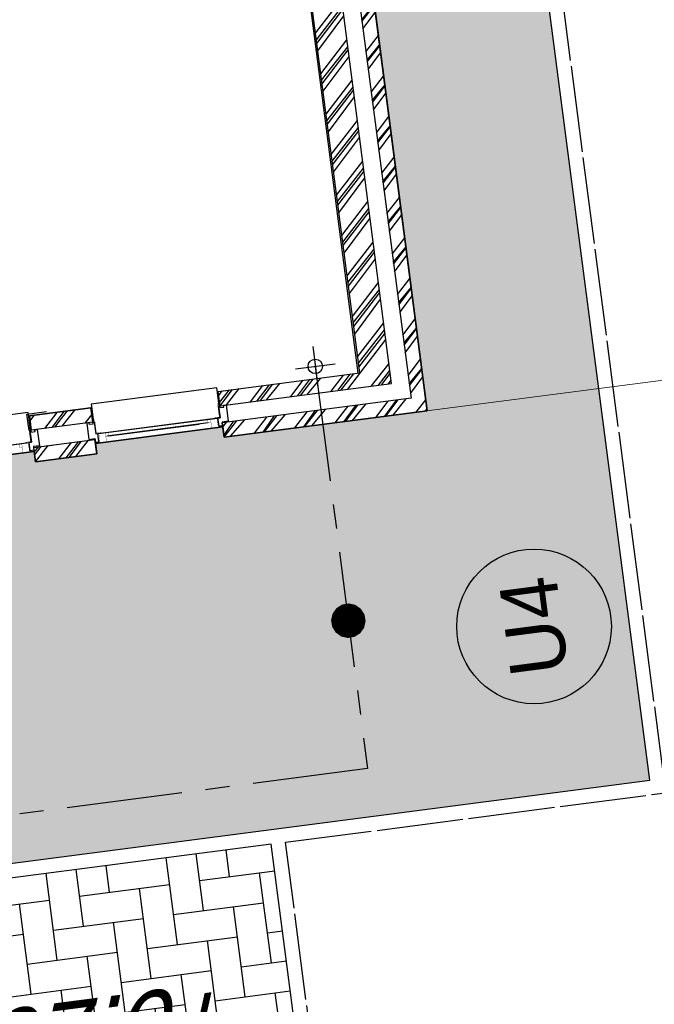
# Model space of a CAD drawing. Extents: x 117893332 to 118394757, y 454959407 to 455669244.
# Tile 61 of 256: x 118283228 to 118287629, y 455174285 to 455181111. Entities that reach past the tile are written whole.
import ezdxf
from ezdxf.enums import TextEntityAlignment as Align

# ---------------------------------------------------------------- set-up
doc = ezdxf.new("R2010")
doc.units = 0
doc.header["$LTSCALE"] = 200
doc.linetypes.add('Tauw_L_Center2', pattern=[6.4990000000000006, 4, -0.833, 0.833, -0.833])
doc.linetypes.add('TAUW_OPSLUITBAND_mm', pattern=[3.2, 3, -0.2])
doc.layers.get('0').update_dxf_attribs({"linetype": 'CONTINUOUS'})
for name, color, linetype in [('ZU_N_-_AL999---LU_pvc110_sdr34__20_^200~M_-----', 7, 'CONTINUOUS'), ('ZU_N_-_EL999---LU_pvc110_sdr34~H_-----', 2, 'Tauw_L_Center2'), ('ZU_N_-_EL999---LU_pvc125_sdr34~H_-----', 2, 'Tauw_L_Center2'), ('ZU_N_-_MB00----SYM_SONDERING~-_001--', 1, 'CONTINUOUS'), ('ZU_N_-_ML999---LU_pvc110_sdr34__20_^200~M_-----', 7, 'CONTINUOUS'), ('ZU_N_-_TVRH----tekst__25_^200~-_-----', 253, 'CONTINUOUS'), ('ZU_N_A_EV00----_Opsluitband_100x200~Z_-----', 253, 'TAUW_OPSLUITBAND_mm'), ('ZU_N_A_EV02----_kant verharding ov betonstraatsteen-elleboogverband~k_-----', 253, 'CONTINUOUS'), ('ZU_N_A_EV02----_kant verharding ov betontegels-halfsteensverband~k_-----', 253, 'CONTINUOUS'), ('ZU_N_A_HV01----_arcering verharding gv asfalt~v_-----', 253, 'CONTINUOUS'), ('ZU_N_A_HV02----_arcering verharding ov betonstraatsteen-elleboogverband~v_-----', 253, 'CONTINUOUS'), ('ZU_N_A_HV02----_arcering verharding ov betontegels-halfsteensverband~v_-----', 253, 'CONTINUOUS'), ('ZU_N_A_HV02----molgoot ov betonstraatsteen~v_-----', 253, 'CONTINUOUS'), ('ZU_N_D_EB00----ONDERDEEL~-_-----', 2, 'CONTINUOUS'), ('ZU_N_D_EB00--F-METSELWERK~-_-----', 7, 'CONTINUOUS')]:
    doc.layers.add(name, color=color, linetype=linetype)
doc.layers.add('ZU_N_-_DX1AMA--_maatvoering_LIN__18_^200', color=7, linetype='CONTINUOUS', lineweight=18)
doc.styles.add('TAUW-ISOCP', font='tcb_isocp.shx')
doc.styles.add('tcb_isocp', font='tcb_isocp.shx')
doc.dimstyles.new('tzu18-dot_^200', dxfattribs={"dimscale": 200, "dimtxt": 1.8, "dimasz": 3, "dimexe": 2, "dimexo": 0, "dimgap": 0.5, "dimtad": 1, "dimdec": 0, "dimzin": 0, "dimdsep": 46, "dimtxsty": 'TAUW-ISOCP', "dimblk": 'DOTSMALL', "dimcen": 2, "dimdle": 1.5, "dimclre": 8, "dimadec": 0, "dimazin": 0, "dimtp": 1, "dimtm": 1, "dimtfac": 1, "dimtix": 1, "dimtmove": 1, "dimatfit": 3, "dimldrblk": 'DOTSMALL', "dimfxl": 1, "dimtvp": 0.5, "dimtolj": 1, "dimtzin": 0, "dimlwd": -1, "dimlwe": 5, "dimarcsym": 0})

# ---------------------------------------------------------------- blocks, each defined once
blk = doc.blocks.new('zusondg1')
for p, q in [((0, -1.056103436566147), (0, 0.819315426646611)), ((-0.5, 0.314618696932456), (0, -0.5514067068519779)), ((-0.5, 0.314618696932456), (0.5, 0.314618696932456)), ((0, -0.5514067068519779), (0.5, 0.314618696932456)), ((-0.9336846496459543, 0), (0.933684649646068, 0))]:
    blk.add_line(p, q)
for points in [[(0, -0.5514067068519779), (0, 0.314618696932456), (0.5, 0.314618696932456)], [(0, -0.5514067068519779), (0, 0.314618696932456), (0.5, 0.314618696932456), (0, -0.5514067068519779)]]:
    blk.add_solid(points)
blk = doc.blocks.new('A$C06DD79C7')
at = {"layer": 'ZU_N_D_EB00--F-METSELWERK~-_-----'}
h = blk.add_hatch(dxfattribs=at)
h.set_pattern_fill('10300013,O', color=256, scale=100000, angle=360)
h.set_pattern_definition([(135.0000000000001, (1479.999999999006, -24344.99999999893), (-141.4213562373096, -141.4213562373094), []), (135.0000000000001, (1409.289999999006, -24344.99999999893), (-141.4213562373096, -141.4213562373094), [])])
h.paths.add_polyline_path([(1429.999999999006, -24559.99999999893), (1529.999999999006, -24559.99999999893), (1529.999999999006, -24129.99999999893), (1429.999999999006, -24129.99999999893)])
h = blk.add_hatch(dxfattribs=at)
h.set_pattern_fill('10300013,O', color=256, scale=100000, angle=180)
h.set_pattern_definition([(315, (1699.999999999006, -24344.99999999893), (141.4213562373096, 141.4213562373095), []), (315, (1770.709999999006, -24344.99999999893), (141.4213562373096, 141.4213562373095), [])])
h.paths.add_polyline_path([(1649.999999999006, -24559.99999999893), (1749.999999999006, -24559.99999999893), (1749.999999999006, -24129.99999999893), (1649.999999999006, -24129.99999999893)])
h = blk.add_hatch(dxfattribs=at)
h.set_pattern_fill('10300013,O', color=256, scale=100000, angle=180)
h.set_pattern_definition([(315, (6099.999999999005, -26159.99999999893), (141.4213562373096, 141.4213562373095), []), (315, (6170.709999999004, -26159.99999999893), (141.4213562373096, 141.4213562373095), [])])
h.paths.add_polyline_path([(1529.999999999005, -26769.99999999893), (1529.999999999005, -25449.99999999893), (1429.999999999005, -25449.99999999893), (1429.999999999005, -26869.99999999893), (10769.999999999, -26869.99999999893), (10769.999999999, -26769.99999999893)])
h = blk.add_hatch(dxfattribs=at)
h.set_pattern_fill('10300013,O', color=256, scale=100000, angle=180)
h.set_pattern_definition([(315, (6209.999999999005, -26049.99999999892), (141.4213562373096, 141.4213562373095), []), (315, (6280.709999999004, -26049.99999999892), (141.4213562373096, 141.4213562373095), [])])
h.paths.add_polyline_path([(1649.999999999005, -26649.9999999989), (10769.999999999, -26649.9999999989), (10769.999999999, -26439.9999999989), (1749.999999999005, -26439.9999999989), (1749.999999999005, -25449.99999999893), (1649.999999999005, -25449.99999999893)])
for p, q in [((1502.478547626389, -23239.99999974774), (1502.478547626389, -24129.99999997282)), ((1567.473016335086, -23264.99999974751), (1567.473016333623, -24104.99999997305)), ((1429.999999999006, -24129.99999999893), (1429.999999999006, -24559.99999999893)), ((1529.999999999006, -24129.99999999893), (1429.999999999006, -24129.99999999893)), ((1429.999999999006, -24129.99999999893), (1429.999999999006, -24129.99999999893)), ((1429.999999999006, -24130.00000002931), (1430.000000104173, -24261.02179915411)), ((1529.999999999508, -24129.99999995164), (1429.999999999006, -24130.00000002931)), ((1502.478548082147, -24108.67399139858), (1502.478548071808, -24096.40527364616)), ((1529.999999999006, -24129.99999999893), (1529.999999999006, -24559.99999999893)), ((1529.999999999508, -24129.99999995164), (1530.000000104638, -24261.02179907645)), ((1567.473016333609, -24120.00000010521), (1567.473016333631, -24104.99999987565)), ((1649.999999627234, -24120.00000010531), (1567.473016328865, -24120.00000010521)), ((1637.200265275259, -24129.99999987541), (1650.000000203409, -24129.99999986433)), ((1650.000000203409, -24129.99999986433), (1650.000000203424, -24120.00000010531)), ((1749.999999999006, -24129.99999999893), (1649.999999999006, -24129.99999999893)), ((1649.999999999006, -24559.99999999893), (1649.999999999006, -24129.99999999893)), ((1749.999999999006, -24129.99999999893), (1749.999999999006, -24559.99999999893)), ((1749.999999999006, -24559.99999999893), (1749.999999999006, -24129.99999999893)), ((1429.999999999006, -24559.99999999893), (1529.999999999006, -24559.99999999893)), ((1502.478548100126, -24559.99999987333), (1502.478548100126, -25450.00000009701)), ((1650.000000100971, -24569.99999976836), (1567.473016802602, -24569.99999976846)), ((1567.473016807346, -24569.99999976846), (1567.473016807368, -24584.99999999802)), ((1637.200265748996, -24559.99999999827), (1650.000000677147, -24560.00000000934)), ((1649.999999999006, -24559.99999999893), (1749.999999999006, -24559.99999999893)), ((1650.000000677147, -24560.00000000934), (1650.000000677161, -24569.99999976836)), ((1502.478548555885, -24581.32600847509), (1502.478548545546, -24593.59472622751)), ((1567.473016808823, -24584.99999987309), (1567.473016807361, -25425.00000009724)), ((1542.173538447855, -25352.78969393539), (1542.173538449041, -24643.75454066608)), ((1542.173538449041, -24657.21030603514), (1542.173538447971, -25290.01824820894)), ((1429.999999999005, -26869.99999999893), (1429.999999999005, -25449.99999999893)), ((1429.999999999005, -25449.99999999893), (1529.999999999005, -25449.99999999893)), ((1502.478548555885, -25428.67399152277), (1502.478548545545, -25416.40527377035)), ((1529.999999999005, -26769.99999999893), (1529.999999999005, -25449.99999999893)), ((1567.473016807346, -25440.0000002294), (1567.473016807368, -25424.99999999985)), ((1650.000000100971, -25440.00000022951), (1567.473016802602, -25440.0000002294)), ((1637.200265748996, -25449.9999999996), (1650.000000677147, -25449.99999998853)), ((1650.000000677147, -25449.99999998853), (1650.000000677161, -25440.00000022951)), ((1649.999999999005, -25449.99999999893), (1749.999999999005, -25449.99999999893)), ((1649.999999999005, -25449.99999999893), (1649.999999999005, -26649.9999999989)), ((1749.999999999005, -25449.99999999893), (1749.999999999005, -26439.9999999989)), ((1749.999999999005, -25449.99999999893), (1749.999999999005, -25449.99999999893)), ((1834.999999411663, -26001.53793978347), (1834.999999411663, -26278.46206021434)), ((1973.462059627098, -26139.9999999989), (1696.537939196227, -26139.9999999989)), ((1749.999999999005, -26429.9999999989), (10769.999999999, -26429.9999999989)), ((1749.999999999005, -26439.9999999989), (10769.999999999, -26439.9999999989)), ((1649.999999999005, -26649.9999999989), (10769.999999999, -26649.9999999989)), ((10769.999999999, -26769.99999999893), (1529.999999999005, -26769.99999999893)), ((10769.999999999, -26869.99999999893), (1429.999999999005, -26869.99999999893))]:
    blk.add_line(p, q, dxfattribs=at)
for points in [[(1759.99999972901, -23245.00000059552), (1650.000000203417, -23244.9999992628), (1650.000000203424, -23249.99999978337), (1567.473016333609, -23249.99999964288), (1567.473016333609, -24120.00000010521), (1650.000000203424, -24120.00000010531), (1650.000000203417, -24124.99999932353), (1759.999667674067, -24125.00000054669)], [(1760.000000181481, -24125.00000054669), (1774.99999972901, -24125.00000071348), (1774.99999972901, -23245.00000077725), (1759.99999972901, -23245.00000077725)], [(1637.200265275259, -24129.99999987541), (1637.200265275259, -24154.99999987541), (1649.999999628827, -24154.99999987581), (1649.999999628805, -24171.9999998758), (1535.999999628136, -24171.99999987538), (1535.999999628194, -24129.99999987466), (1509.999999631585, -24129.9999998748), (1509.99999963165, -24104.99999987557), (1567.473016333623, -24104.99999987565)], [(1649.999999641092, -24115.00000008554), (1765.000000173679, -24115.0000000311), (1765.000000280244, -24251.60000333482)], [(1637.200265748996, -24559.99999999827), (1637.200265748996, -24534.99999999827), (1650.000000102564, -24534.99999999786), (1650.000000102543, -24517.99999999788), (1536.000000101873, -24517.9999999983), (1536.000000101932, -24559.99999999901), (1510.000000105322, -24559.99999999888), (1510.000000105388, -24584.99999999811), (1567.473016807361, -24584.99999999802)], [(1760.000000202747, -24565.00000072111), (1650.000000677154, -24564.99999938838), (1650.000000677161, -24569.99999990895), (1567.473016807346, -24569.99999976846), (1567.473016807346, -25440.0000002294), (1650.000000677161, -25440.00000022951), (1650.000000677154, -25444.99999944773), (1759.999668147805, -25445.00000067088)], [(1760.000000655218, -25445.00000067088), (1775.000000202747, -25445.00000083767), (1775.000000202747, -24565.00000090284), (1760.000000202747, -24565.00000090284)], [(1637.200265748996, -25449.9999999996), (1637.200265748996, -25474.9999999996), (1650.000000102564, -25475.00000000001), (1650.000000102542, -25491.99999999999), (1536.000000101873, -25491.99999999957), (1536.000000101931, -25449.99999999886), (1510.000000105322, -25449.99999999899), (1510.000000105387, -25424.99999999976), (1567.473016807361, -25424.99999999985)]]:
    blk.add_lwpolyline(points, dxfattribs=at)
at = {"layer": 'ZU_N_D_EB00--F-METSELWERK~-_-----', "const_width": 2}
for points in [[(1502.478548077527, -24106.38341621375), (1502.478548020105, -24032.78969381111), (1502.478548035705, -24052.78969381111), (1567.478548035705, -24052.78969376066)], [(1567.478548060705, -24084.81908912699), (1567.478548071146, -24098.21942557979), (1502.478548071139, -24098.21942563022), (1502.478548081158, -24110.99087135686)], [(1567.478548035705, -24052.78969376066), (1567.478548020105, -24032.78969376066), (1542.173538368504, -24032.78969378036), (1542.173538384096, -24052.78969378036)], [(1567.478548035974, -24052.78969376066), (1567.478548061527, -24085.82271372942), (1567.478548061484, -24085.82271372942)], [(1670.000000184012, -24114.34430377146), (1572.932492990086, -24114.34430384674), (1572.932492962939, -24079.34430384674)], [(1567.478548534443, -24605.18091074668), (1567.478548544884, -24591.78057429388), (1502.478548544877, -24591.78057424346), (1502.478548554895, -24579.00912851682)], [(1502.478548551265, -24583.61658365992), (1502.478548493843, -24657.21030606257), (1502.478548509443, -24637.21030606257), (1567.478548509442, -24637.21030611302)], [(1567.478548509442, -24637.21030611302), (1567.478548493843, -24657.21030611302), (1542.173538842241, -24657.21030609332), (1542.173538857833, -24637.21030609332)], [(1567.478548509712, -24637.21030611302), (1567.478548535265, -24604.17728614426), (1567.478548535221, -24604.17728614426)], [(1670.000000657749, -24575.65569610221), (1572.932493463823, -24575.65569602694), (1572.932493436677, -24610.65569602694)], [(1502.478548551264, -25426.38341633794), (1502.478548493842, -25352.7896939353), (1502.478548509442, -25372.7896939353), (1567.478548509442, -25372.78969388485)], [(1567.478548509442, -25372.78969388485), (1567.478548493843, -25352.78969388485), (1542.173538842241, -25352.78969390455), (1542.173538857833, -25372.78969390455)], [(1567.478548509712, -25372.78969388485), (1567.478548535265, -25405.82271385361), (1567.478548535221, -25405.82271385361)], [(1567.478548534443, -25404.81908925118), (1567.478548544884, -25418.21942570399), (1502.478548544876, -25418.21942575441), (1502.478548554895, -25430.99087148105)], [(1670.000000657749, -25434.34430389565), (1572.932493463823, -25434.34430397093), (1572.932493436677, -25399.34430397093)]]:
    blk.add_lwpolyline(points, dxfattribs=at)
at = {"layer": 'ZU_N_D_EB00--F-METSELWERK~-_-----'}
blk.add_circle((1834.999999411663, -26139.9999999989), 50, dxfattribs=at)
blk = doc.blocks.new('_DotSmall')
at = {"color": 0, "linetype": 'ByBlock', "const_width": 0.5}
blk.add_lwpolyline([(-0.0625, 0, 1), (0.0625, 0, 1)], format="xyb", close=True, dxfattribs=at)
blk = doc.blocks.new('*D190')
at = {"layer": 'ZU_N_-_DX1AMA--_maatvoering_LIN__18_^200', "color": 0, "transparency": 16777216}
blk.add_line((118297884.0672815, 455179637.2046039), (118272246.6119197, 455376595.6020989), dxfattribs=at)
at = {"layer": 'ZU_N_-_DX1AMA--_maatvoering_LIN__18_^200', "color": 8, "lineweight": 5, "transparency": 16777216}
for p, q in [((118271839.0997946, 455376240.0266904), (118272681.989082, 455376349.7429389)), ((118286050.7695177, 455178399.4322743), (118298241.9976805, 455179986.3261149))]:
    blk.add_line(p, q, dxfattribs=at)
at = {"layer": 'ZU_N_-_DX1AMA--_maatvoering_LIN__18_^200', "color": 0, "transparency": 16777216, "xscale": 600, "yscale": 600, "zscale": 600}
for p, rotation in [((118272285.3353014, 455376298.1117634), 97.41631319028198), ((118297845.3438999, 455179934.6949394), 277.416313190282)]:
    blk.add_blockref('_DotSmall', p, dxfattribs=dict(at, rotation=rotation))
at = {"layer": 'ZU_N_-_DX1AMA--_maatvoering_LIN__18_^200', "color": 0, "transparency": 16777216, "insert": (118294679.3113192, 455202087.3925235), "char_height": 360, "attachment_point": 5, "rotation": 97.41631319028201, "style": 'TAUW-ISOCP'}
blk.add_mtext('\\A1;198020', dxfattribs=at)

msp = doc.modelspace()

# ---------------------------------------------------------------- hatches: boundary and pattern name
at = {"layer": 'ZU_N_A_HV01----_arcering verharding gv asfalt~v_-----'}
h = msp.add_hatch(dxfattribs=at)
h.set_pattern_fill('ASFALT', color=256, scale=3000)
h.set_pattern_definition([(157.416313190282, (118248804.6750337, 455213277.5848131), (-144.0121693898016, -346.2448484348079), []), (217.416313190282, (118248804.6750337, 455213277.5848131), (227.8507499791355, -297.8406213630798), [])])
h.paths.add_polyline_path([(118253562.4644317, 455173882.7550641, -0.413670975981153), (118245855.7562277, 455163886.7559816), (118232779.448046, 455162183.4266028, -0.2396013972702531), (118226539.3488066, 455164396.4313046), (118222931.5859316, 455163926.7441258), (118222383.7487684, 455168135.4742161), (118218106.8741981, 455167574.5760993), (118214434.7360406, 455164219.5352659), (118215506.4412013, 455155986.2169401), (118286398.3345948, 455165213.991818), (118285827.6629735, 455169598.1464381), (118269443.6465182, 455167465.4905022, -0.4142135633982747), (118257765.8233637, 455176453.3294046), (118256227.8597453, 455188268.6539, -0.4142135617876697), (118265215.698611, 455199946.4769887), (118292266.1138908, 455203467.5444995), (118291600.0729585, 455208584.3784367), (118288512.0832502, 455208182.4244898, -0.4142135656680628), (118286360.315439, 455209838.5329916), (118282082.5253519, 455242702.4295251), (118277103.5895731, 455242054.3371087, -0.4142135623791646), (118269661.0073064, 455247782.5220213), (118267518.7053234, 455264240.6439259), (118262945.7468947, 455263645.3963049), (118267639.6027709, 455227475.8892438), (118267223.0791646, 455227421.9624292), (118267223.0953798, 455227421.8374796), (118252708.3945412, 455225558.9908816), (118252749.7655286, 455225241.1604559), (118251437.4330616, 455225070.8540304), (118250715.0444016, 455230620.5667782), (118243327.2569473, 455287376.853917), (118243629.7457429, 455287416.2279319), (118243124.354806, 455290872.4482069), (118240928.7488096, 455307740.0890951, -0.4142135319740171), (118245603.8051835, 455313814.3496923), (118274546.4505115, 455317581.7228291), (118274030.151141, 455321548.2621741), (118245583.3097502, 455317845.426291, -0.4142135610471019), (118239509.0486006, 455322520.4825709), (118233549.7710685, 455368302.3163094, 0.4142135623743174), (118222813.3463366, 455376565.6076621), (118207809.9167748, 455374612.6583502, 0.4142135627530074), (118199546.6254238, 455363876.233606), (118205505.9032047, 455318094.3984217, -0.4142123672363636), (118200830.8688669, 455312020.1400964), (118163460.5556403, 455307155.6086541), (118165370.8677974, 455292480.2047596), (118168069.5899988, 455292831.4889433), (118168020.6380423, 455293207.5597649, -0.4142128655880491), (118177008.4523232, 455304885.379675), (118193278.4294503, 455307003.2308075, -0.1343417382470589), (118196112.2678289, 455306610.6909133), (118204322.7715568, 455303093.5020068), (118205538.0756343, 455305921.5248985, -0.2648123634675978), (118209818.1357149, 455309156.2414026), (118230144.221444, 455311802.0275834, -0.4142136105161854), (118236218.4835087, 455307126.9714311), (118240860.0830218, 455271468.1296604, -0.4142135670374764), (118236185.026669, 455265393.868468), (118214172.9505057, 455262528.6259582), (118214897.7231318, 455256960.5985169, -0.4142135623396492), (118212810.3363711, 455254248.4745319), (118211683.2549989, 455254101.7658931), (118212034.0112402, 455251407.0995864), (118215577.2140856, 455248630.0588531), (118219142.1158661, 455249094.050086), (118218436.6095952, 455254511.7740204, -0.4142294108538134), (118220523.9794215, 455257224.0278775), (118236969.7760967, 455259364.7257031, -0.4142130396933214), (118243044.0360546, 455254689.6790598), (118246252.6892428, 455230039.716037)])
h.paths.add_polyline_path([(118261528.7105488, 455214269.2460867, -0.4142135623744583), (118263616.0973097, 455216981.3700716), (118275257.8857749, 455218496.745074, -0.414213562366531), (118277970.0097599, 455216409.3583131), (118278976.6705481, 455208675.7399464, -0.4142135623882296), (118276889.283787, 455205963.6159614), (118274097.8328038, 455205600.2615634, -0.4142135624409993), (118272506.4212083, 455206825.0918127), (118272485.2704835, 455206987.5811397), (118269242.6258282, 455206565.4962798), (118269263.7765531, 455206403.0069523, -0.4142135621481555), (118268038.9463059, 455204811.595358), (118265247.4953238, 455204448.240958, -0.4142135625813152), (118262535.371337, 455206535.6277188)], flags=16)
h.paths.add_polyline_path([(118241537.8751546, 455300913.520497), (118240100.0229776, 455300726.2209592), (118239912.72344, 455302164.0731364), (118241350.575617, 455302351.3726742)], flags=16)
h.paths.add_polyline_path([(118240440.7304615, 455309039.881115), (118239002.8782845, 455308852.5815772), (118238815.5787469, 455310290.4337544), (118240253.430924, 455310477.7332923)], flags=16)
h.paths.add_polyline_path([(118229627.9109464, 455315768.5622057), (118215546.7017315, 455313935.6554853, -0.4142135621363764), (118209472.4405793, 455318610.7117853), (118204138.0194814, 455359592.1202821, -0.4142394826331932), (118213125.739277, 455371270.8578054), (118217290.6037433, 455371812.9851407, -0.4142135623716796), (118228968.4268994, 455362825.1463385), (118234302.9672465, 455321842.823391, -0.4142135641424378)], flags=16)
h.paths.add_polyline_path([(118229573.6982125, 455316185.0486755), (118215492.4889975, 455314352.1419551, -0.4142135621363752), (118209888.927049, 455318664.9245196), (118204554.5035642, 455359646.3513534, -0.4142400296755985), (118213179.9520113, 455370854.3713357), (118217344.8164798, 455371396.4986713, -0.4142135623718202), (118228551.94043, 455362770.933602), (118233886.4807771, 455321788.6106545, -0.4142135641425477)], flags=0)
h.paths.add_polyline_path([(118232786.1213894, 455366810.1098367), (118231546.5936505, 455366648.6447184), (118231359.294113, 455368086.4968955), (118232598.8218518, 455368247.9620139)], flags=0)
at = {"layer": 'ZU_N_A_HV02----_arcering verharding ov betonstraatsteen-elleboogverband~v_-----'}
h = msp.add_hatch(dxfattribs=at)
h.set_pattern_fill('ELLEBOOG', color=256, scale=52.5, angle=-1.272221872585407e-14)
h.set_pattern_definition([(97.41631319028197, (118248804.6750337, 455213277.5848131), (-181.136867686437, -235.3496020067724), [629.9999999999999, -210]), (7.416313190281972, (118248596.4317989, 455213250.4784459), (181.1368676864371, 235.3496020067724), [629.9999999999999, -210])])
h.paths.add_polyline_path([(118282798.6626198, 455169626.5099819), (118285674.4025296, 455170000.8360046), (118284972.2499427, 455175395.0861879), (118282096.510033, 455175020.7601652)])
at = {"layer": 'ZU_N_A_HV02----_arcering verharding ov betontegels-halfsteensverband~v_-----'}
h = msp.add_hatch(dxfattribs=at)
h.set_pattern_fill('TEGELS', color=256, scale=1200)
h.set_pattern_definition([(97.41631319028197, (118248804.6750337, 455213277.5848131), (-297.4903354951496, -38.7233816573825), []), (187.416313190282, (118248804.6750337, 455213277.5848131), (38.72338165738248, -297.4903354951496), [300, -300]), (187.416313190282, (118248785.3133429, 455213426.3299809), (38.72338165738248, -297.4903354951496), [-300, 300])])
h.paths.add_polyline_path([(118283896.8520627, 455194970.0311947), (118284023.3484428, 455193998.2294325), (118284152.4263816, 455193006.594981), (118284169.3384059, 455192876.6692509), (118284222.1284686, 455192471.1123771), (118284337.0078342, 455191588.5577151), (118284353.9198585, 455191458.6319851), (118284392.5113479, 455191162.1549008), (118284507.3907135, 455190279.600239), (118284524.3027377, 455190149.674509), (118284562.8942272, 455189853.1974246), (118284677.7735928, 455188970.6427624), (118284694.6856171, 455188840.7170326), (118284733.2771065, 455188544.2399485), (118284848.1564721, 455187661.6852861), (118284865.0684964, 455187531.7595564), (118286053.744421, 455178399.819508), (118284645.6234997, 455178216.5288349), (118284636.2681181, 455178288.4010602), (118283753.7134561, 455178173.5216947), (118283763.0688377, 455178101.6494693), (118283336.6660235, 455178046.1459556), (118283327.3106419, 455178118.0181804), (118282444.7559797, 455178003.1388149), (118282454.1113613, 455177931.2665896), (118282324.1856313, 455177914.3545659), (118282027.7085473, 455177875.7630763), (118282018.3531657, 455177947.6353012), (118281135.7985036, 455177832.7559354), (118281002.3203587, 455177843.1351318), (118279724.1251701, 455177676.7564828), (118279737.032964, 455177577.5930375), (118279756.8656529, 455177580.1745964), (118279760.0980863, 455177555.38445), (118279703.100378, 455177547.9652364), (118279621.2637776, 455177537.3128236), (118279518.8733846, 455177549.1958911), (118278051.2543962, 455177358.1605415), (118278221.6372755, 455176049.2030652), (118276785.7505895, 455175862.2982098), (118276801.2399421, 455175743.3020757), (118276759.5912952, 455175737.8808022), (118276763.1437075, 455175710.5895824), (118275553.3496765, 455175553.1144969), (118275562.7050581, 455175481.2422716), (118275136.3022438, 455175425.738758), (118275126.9468622, 455175497.6109834), (118273917.1528312, 455175340.1358979), (118273926.5082129, 455175268.2636725), (118273123.5431344, 455175163.7442328), (118272993.6174045, 455175146.8322085), (118272736.5468709, 455175113.3701459), (118272726.4254297, 455175174.3527951, 0.393836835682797), (118272718.047672, 455175180.3454584), (118272650.6270896, 455175175.2762239), (118272645.503342, 455175214.6391439), (118271916.0774792, 455175119.6920722), (118271921.2012267, 455175080.3291526), (118271853.9221742, 455175067.8199375, 0.3826987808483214), (118271848.2149258, 455175059.5056624), (118271853.9922087, 455174998.4907797), (118271724.0664788, 455174981.5787559), (118271427.5893947, 455174942.9872666), (118271417.4679535, 455175003.9699159, 0.393836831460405), (118271409.0901958, 455175009.9625791), (118271341.6696135, 455175004.8933446), (118271336.5458659, 455175044.2562646), (118270607.1200031, 455174949.3091929), (118270612.2437505, 455174909.9462734), (118270544.9646969, 455174897.437058, 0.3826986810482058), (118270539.2574495, 455174889.1227849), (118270545.0347325, 455174828.1079004), (118270415.1090026, 455174811.1958767), (118269682.3127598, 455174715.8100941), (118269554.5256003, 455175697.5282013), (118267174.3133911, 455175387.7034613), (118268171.9387254, 455167723.4994923), (118271196.4238029, 455168117.1872061), (118270481.4791548, 455173609.7117258), (118287597.379316, 455175837.6346365), (118285086.8134053, 455195124.9247216)])
at = {"layer": 'ZU_N_A_HV02----molgoot ov betonstraatsteen~v_-----'}
h = msp.add_hatch(dxfattribs=at)
h.set_pattern_fill('BRICK', color=256, scale=33.07086, angle=-1.272221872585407e-14)
h.set_pattern_definition([(97.41631319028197, (118248804.6750337, 455213277.5848131), (-208.2431961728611, -27.10636212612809), []), (187.416313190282, (118248804.6750337, 455213277.5848131), (54.21272425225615, -416.4863923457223), [209.999961, -209.999961]), (187.416313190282, (118248777.5686716, 455213485.8280093), (54.21272425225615, -416.4863923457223), [-209.999961, 209.999961])])
h.paths.add_polyline_path([(118236130.8139392, 455265810.3549383), (118213702.2513011, 455262890.899698), (118213756.4640354, 455262474.4132282), (118214481.2366621, 455256906.3857827, -0.4142135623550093), (118212756.1236366, 455254664.9610016), (118211212.5557949, 455254464.0396285), (118211639.701332, 455251182.5165892), (118215456.7662472, 455248190.8321688), (118219612.8361661, 455248731.8037606), (118218853.0924128, 455254566.0083225, -0.4142295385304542), (118220578.1913303, 455256807.5413003), (118237024.0330728, 455258948.2449923, -0.4142135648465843), (118242627.5950311, 455254635.4624813), (118245836.2027732, 455229985.5033018), (118253115.1089609, 455174065.6917914, -0.4217249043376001), (118245799.5223966, 455164302.9789468), (118232725.1971481, 455162599.9081029, -0.2477245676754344), (118226700.8242866, 455164840.9923619), (118223293.5470863, 455164399.8447171), (118222745.9989425, 455168606.3544288), (118217921.2696704, 455167973.9016491), (118213990.0282083, 455164382.1316596), (118215144.1674659, 455155515.5177361), (118286452.5473291, 455164797.5053483), (118286398.3345948, 455165213.991818), (118215506.4412013, 455155986.2169401), (118214434.7360406, 455164219.5352659), (118218106.8741981, 455167574.5760993), (118222383.7487684, 455168135.4742161), (118222931.5859316, 455163926.7441258), (118226539.3488066, 455164396.4313046, 0.2396013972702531), (118232779.448046, 455162183.4266028), (118245855.7562277, 455163886.7559816, 0.4136709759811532), (118253562.4644317, 455173882.7550641), (118246252.6892428, 455230039.716037), (118243044.0360546, 455254689.6790598, 0.4142130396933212), (118236969.7760967, 455259364.7257031), (118220523.9794215, 455257224.0278775, 0.414229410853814), (118218436.6095952, 455254511.7740204), (118219142.1158661, 455249094.050086), (118215577.2140856, 455248630.0588531), (118212034.0112402, 455251407.0995864), (118211683.2549989, 455254101.7658931), (118212810.3363711, 455254248.4745319, 0.4142135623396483), (118214897.7231318, 455256960.5985169), (118214172.9505057, 455262528.6259582), (118236185.026669, 455265393.868468, 0.4142135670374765), (118240860.0830218, 455271468.1296604), (118236218.4835087, 455307126.9714311, 0.4142136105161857), (118230144.221444, 455311802.0275834), (118209818.1357149, 455309156.2414026, 0.2648123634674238), (118205538.0756343, 455305921.5248985), (118204322.7715568, 455303093.5020068), (118196112.2678289, 455306610.6909133, 0.1343417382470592), (118193278.4294503, 455307003.2308075), (118177008.4523232, 455304885.379675, 0.4142128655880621), (118168020.6380423, 455293207.5597649), (118168069.5899988, 455292831.4889433), (118168486.0764684, 455292885.7016779), (118168437.1245119, 455293261.7724997, -0.4142128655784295), (118177062.6660484, 455304468.8933343), (118193332.6431336, 455306586.7444612, -0.1343417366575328), (118195946.8851516, 455306224.6227999), (118199133.4112065, 455304859.5891468), (118204543.5389405, 455302542.0162089), (118205924.3779531, 455305755.5830221, -0.2648230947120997), (118209872.8562951, 455308739.8174797), (118222172.9640686, 455310340.868138), (118230198.421261, 455311385.5394321, -0.4142143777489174), (118235801.9970393, 455307072.7586945), (118240443.5965525, 455271413.9169239, -0.4142135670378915)])
h = msp.add_hatch(dxfattribs=at)
h.set_pattern_fill('BRICK', color=256, scale=33.07086)
h.set_pattern_definition([(97.41631319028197, (118248804.6750337, 455213277.5848131), (-208.2431961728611, -27.10636212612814), []), (187.416313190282, (118248804.6750337, 455213277.5848131), (54.21272425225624, -416.4863923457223), [209.999961, -209.999961]), (187.416313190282, (118248777.5686716, 455213485.8280093), (54.21272425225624, -416.4863923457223), [-209.999961, 209.999961])])
h.paths.add_polyline_path([(118274235.6642532, 455201120.5775577), (118274276.9691945, 455200803.2545261), (118273979.4788588, 455200764.5311442), (118273938.1739175, 455201081.854176), (118265215.698611, 455199946.4769887, 0.002879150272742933), (118265096.7916708, 455199930.302415), (118265138.007419, 455199613.6646045), (118264840.5170834, 455199574.9412227), (118264800.3051654, 455199883.8671613, 0.4024533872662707), (118256227.8597453, 455188268.6539), (118257765.8233637, 455176453.3294047, 0.414213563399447), (118269443.6465182, 455167465.4905022), (118279042.6679922, 455168714.964963), (118279002.1352845, 455169026.3553495), (118279299.6256202, 455169065.0787311), (118279340.1583277, 455168753.6883451), (118285827.6629735, 455169598.1464382), (118285773.4502392, 455170014.6329079), (118285674.2867969, 455170001.7251143), (118285674.4025296, 455170000.8360046), (118282798.6626198, 455169626.5099819), (118279922.92271, 455169252.1839592), (118277047.1828002, 455168877.8579365), (118274171.4428905, 455168503.5319141), (118271295.7029807, 455168129.2058911), (118271196.5335149, 455168116.3443498), (118271196.5395354, 455168116.2980973), (118270085.6554721, 455167971.6978112), (118269389.4337666, 455167881.976994, -0.03330477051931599), (118268061.3467104, 455167798.3911037), (118267961.3467077, 455167798.3911037), (118267961.3467077, 455167799.2642246, -0.3728751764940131), (118258182.3098599, 455176507.5421212), (118256644.3462178, 455188322.8666134, -0.414213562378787), (118265269.9113453, 455199529.990519), (118292320.3266251, 455203051.0580299), (118292266.1138908, 455203467.5444996), (118288222.5645223, 455202941.2083911), (118288263.8694637, 455202623.8853595), (118287966.3791281, 455202585.1619776), (118287925.0741867, 455202902.4850094)])
at = {"layer": 'ZU_N_D_EB00--F-METSELWERK~-_-----'}
h = msp.add_hatch(dxfattribs=at)
h.set_pattern_fill('10300013,O', color=256, scale=100000, angle=277.416313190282)
h.set_pattern_definition([(52.41631319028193, (118284623.6116229, 455183033.9882771), (-158.4926662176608, 121.9839118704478), []), (52.41631319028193, (118284614.4845219, 455183104.1067492), (-158.4926662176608, 121.9839118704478), [])])
h.paths.add_polyline_path([(118285807.1876951, 455178589.5819409), (118284629.9968927, 455187633.2881399), (118284421.7536579, 455187606.1817728), (118285586.0366664, 455178661.6390189), (118284604.3185593, 455178533.8518594), (118284617.2263531, 455178434.6884143)])
h = msp.add_hatch(dxfattribs=at)
h.set_pattern_fill('10300013,O', color=256, scale=100000, angle=277.416313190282)
h.set_pattern_definition([(52.41631319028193, (118284746.8899859, 455182939.1070607), (-158.4926662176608, 121.9839118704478), []), (52.41631319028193, (118284737.7628849, 455183009.2255327), (-158.4926662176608, 121.9839118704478), [])])
h.paths.add_polyline_path([(118285941.673182, 455178486.0751594), (118284632.7157058, 455178315.6922801), (118284645.6234997, 455178216.5288349), (118286053.7444211, 455178399.819508), (118284848.1564721, 455187661.6852865), (118284748.9930269, 455187648.7774926)])
h = msp.add_hatch(dxfattribs=at)
h.set_pattern_fill('10300013,O', color=256, scale=100000, angle=277.416313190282)
h.set_pattern_definition([(52.41631319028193, (118283515.0163871, 455178341.6390144), (-158.4926662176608, 121.9839118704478), []), (52.41631319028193, (118283505.8892861, 455178411.7574864), (-158.4926662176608, 121.9839118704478), [])])
h.paths.add_polyline_path([(118283734.6716912, 455178319.8090487), (118283721.7638973, 455178418.9724938), (118283295.3610831, 455178363.4689801), (118283308.268877, 455178264.305535)])
h = msp.add_hatch(dxfattribs=at)
h.set_pattern_fill('10300013,O', color=256, scale=100000, angle=457.416313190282)
h.set_pattern_definition([(232.416313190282, (118283543.4135337, 455178123.479435), (158.4926662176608, -121.9839118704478), []), (232.416313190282, (118283552.5406348, 455178053.360963), (158.4926662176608, -121.9839118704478), [])])
h.paths.add_polyline_path([(118283763.0688377, 455178101.6494693), (118283750.1610438, 455178200.8129144), (118283323.7582296, 455178145.3094007), (118283336.6660235, 455178046.1459556)])

# ---------------------------------------------------------------- linework, layer by layer
at = {"layer": 'ZU_N_-_EL999---LU_pvc110_sdr34~H_-----'}
msp.add_lwpolyline([(118285277.5747062, 455178707.204565), (118285640.4988005, 455175919.059368)], dxfattribs=at)
at = {"layer": 'ZU_N_-_EL999---LU_pvc125_sdr34~H_-----'}
msp.add_lwpolyline([(118285640.4988005, 455175919.059368), (118259176.4090416, 455172474.3120089)], dxfattribs=at)
at = {"layer": 'ZU_N_-_ML999---LU_pvc110_sdr34__20_^200~M_-----', "flags": 128}
msp.add_lwpolyline([(118285507.0398354, 455176944.3508226, 0, 0, 0), (118285387.0968888, 455176948.0507637, 0, 91.824, 0), (118285396.2365413, 455176947.7688282, 91.824, 169.728, 0), (118285422.2161835, 455176946.9674209, 169.728, 221.712, 0), (118285461.149664, 455176945.76642, 221.712, 240, 0), (118285507.0398354, 455176944.3508226, 240, 221.712, 0), (118285552.9300067, 455176942.9352251, 221.712, 169.728, 0), (118285591.8634872, 455176941.7342242, 169.728, 91.824, 0), (118285617.8431294, 455176940.932817, 91.824, 0, 0), (118285626.9827819, 455176940.6508815, 0, 0, 0), (118285507.0398354, 455176944.3508226, 0, 0, 0), (118286258.8655742, 455176921.1588715, 0, 0, 0)], format="xyseb", dxfattribs=at)
at = {"layer": 'ZU_N_-_ML999---LU_pvc110_sdr34__20_^200~M_-----'}
msp.add_circle((118286794.8383934, 455176904.6254451), 536.227766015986, dxfattribs=at)
at = {"layer": 'ZU_N_A_EV00----_Opsluitband_100x200~Z_-----'}
for p, q in [((118287709.450555, 455175751.3789857), (118284311.3266813, 455201857.2862691)), ((118285071.4133873, 455175407.9939817), (118287709.450555, 455175751.3789857)), ((118286452.5473289, 455164797.5053485), (118285071.4133873, 455175407.9939817))]:
    msp.add_line(p, q, dxfattribs=at)
at = {"layer": 'ZU_N_A_EV02----_kant verharding ov betonstraatsteen-elleboogverband~k_-----'}
msp.add_lwpolyline([(118284972.2499427, 455175395.0861879), (118282096.510033, 455175020.7601652), (118282798.6626198, 455169626.5099819), (118285674.4025296, 455170000.8360046)], close=True, dxfattribs=at)
at = {"layer": 'ZU_N_A_EV02----_kant verharding ov betontegels-halfsteensverband~k_-----'}
for p, q in [((118287597.379316, 455175837.6346365), (118284212.1632363, 455201844.3784754)), ((118287597.379316, 455175837.6346365), (118285086.8134052, 455195124.9247218)), ((118283896.8520627, 455194970.0311951), (118286053.7444211, 455178399.819508)), ((118284865.0684964, 455187531.7595564), (118286053.7444211, 455178399.819508)), ((118286053.7444211, 455178399.819508), (118284645.6234997, 455178216.5288349)), ((118284636.2681181, 455178288.4010602), (118283753.7134561, 455178173.5216947)), ((118284645.6234997, 455178216.5288349), (118284636.2681181, 455178288.4010602)), ((118283753.7134561, 455178173.5216947), (118283763.0688377, 455178101.6494693)), ((118283327.3106419, 455178118.0181804), (118282444.7559798, 455178003.1388148)), ((118283336.6660235, 455178046.1459556), (118283327.3106419, 455178118.0181804)), ((118283763.0688377, 455178101.6494693), (118283336.6660235, 455178046.1459556)), ((118270481.4791548, 455173609.7117258), (118287597.379316, 455175837.6346365)), ((118270481.4791548, 455173609.7117258), (118287597.379316, 455175837.6346365))]:
    msp.add_line(p, q, dxfattribs=at)
at = {"layer": 'ZU_N_D_EB00----ONDERDEEL~-_-----'}
msp.add_lwpolyline([(118279724.1251701, 455177676.7564827), (118281002.3203587, 455177843.1351318), (118281135.7985036, 455177832.7559354), (118282018.3531658, 455177947.6353011), (118282027.7085474, 455177875.7630763), (118282324.1856314, 455177914.3545658), (118282454.1113614, 455177931.2665896), (118282444.7559798, 455178003.1388148), (118283327.3106419, 455178118.0181804), (118283336.6660236, 455178046.1459555), (118283763.0688377, 455178101.6494693), (118283753.7134561, 455178173.5216947), (118284636.2681181, 455178288.4010601), (118284645.6234997, 455178216.5288349), (118286053.7444211, 455178399.819508), (118284865.0684964, 455187531.7595564), (118284848.1564726, 455187661.6852861), (118284733.2771065, 455188544.2399485)], dxfattribs=at)
at = {"layer": 'ZU_N_D_EB00--F-METSELWERK~-_-----'}
for p, q in [((118285807.1876951, 455178589.5819409), (118284629.9968927, 455187633.2881399)), ((118284748.9930269, 455187648.7774926), (118285941.673182, 455178486.0751594)), ((118284848.1564721, 455187661.6852865), (118286053.7444211, 455178399.819508)), ((118285576.1203219, 455178660.3482395), (118284411.8373134, 455187604.8909934)), ((118285586.0366664, 455178661.6390189), (118284421.7536579, 455187606.1817728)), ((118285259.7023088, 455178844.5083141), (118285295.4471035, 455178569.9008158)), ((118285140.270957, 455178689.3321677), (118285414.8784554, 455178725.0769624)), ((118284604.3185593, 455178533.8518594), (118285586.0366664, 455178661.6390189)), ((118284617.2263531, 455178434.6884143), (118285807.1876951, 455178589.5819409)), ((118284617.2263531, 455178434.6884143), (118284604.3185593, 455178533.8518594)), ((118284604.3185593, 455178533.8518594), (118284604.3185593, 455178533.8518594)), ((118285941.673182, 455178486.0751594), (118284632.7157058, 455178315.6922801)), ((118283295.3610831, 455178363.4689801), (118283721.7638973, 455178418.9724938)), ((118283721.7638973, 455178418.9724938), (118283295.3610831, 455178363.4689801)), ((118283734.6716912, 455178319.8090487), (118283721.7638973, 455178418.9724938)), ((118284617.226353, 455178434.6884149), (118284607.3100088, 455178433.3976355)), ((118284607.3100089, 455178433.3976349), (118284617.9624217, 455178351.5610352)), ((118284618.8785165, 455178421.9957568), (118284617.226353, 455178434.6884149)), ((118283295.3610831, 455178363.4689801), (118283308.268877, 455178264.305535)), ((118283770.1149652, 455178241.1993974), (118284603.0879049, 455178349.6248661)), ((118284617.9624217, 455178351.5610352), (118284603.0879047, 455178349.6248661)), ((118286053.7444211, 455178399.819508), (118284645.6234997, 455178216.5288349)), ((118283734.6716912, 455178319.8090487), (118283308.268877, 455178264.305535)), ((118283734.6716911, 455178319.8090494), (118283744.5880354, 455178321.0998287)), ((118283736.3238545, 455178307.1163912), (118283734.6716911, 455178319.8090494)), ((118283744.5880355, 455178321.0998281), (118283755.2404484, 455178239.2632282)), ((118283753.713456, 455178173.5216947), (118284636.2681182, 455178288.4010602)), ((118284534.747282, 455178315.2162743), (118283831.6435966, 455178223.695478)), ((118283844.9867971, 455178225.4323205), (118284472.5009539, 455178307.1138654)), ((118284615.1205133, 455178285.6483434), (118284602.9544301, 455178284.0647226)), ((118284645.6234997, 455178216.5288349), (118284632.7157058, 455178315.6922801)), ((118283308.2688768, 455178264.3055351), (118283298.3525325, 455178263.0147558)), ((118283298.3525326, 455178263.0147552), (118283309.0049455, 455178181.1781554)), ((118283309.9210402, 455178251.612877), (118283308.2688768, 455178264.3055351)), ((118283323.7582296, 455178145.3094007), (118283750.1610438, 455178200.8129144)), ((118283763.0688377, 455178101.6494693), (118283750.1610438, 455178200.8129144)), ((118283755.2404484, 455178239.2632282), (118283770.1149653, 455178241.1993974)), ((118282461.157489, 455178070.8165177), (118283294.1304286, 455178179.2419863)), ((118283309.0049455, 455178181.1781554), (118283294.1304285, 455178179.2419862)), ((118283323.7582296, 455178145.3094007), (118283453.6839595, 455178162.2214246)), ((118283323.7582296, 455178145.3094007), (118283336.6660235, 455178046.1459556)), ((118283323.7582296, 455178145.3094007), (118283336.6660235, 455178046.1459556)), ((118283774.8610608, 455178176.2744123), (118283787.027144, 455178177.8580331)), ((118282444.7559798, 455178003.1388148), (118283327.3106419, 455178118.0181804)), ((118283306.1630371, 455178115.2654637), (118283293.9969539, 455178113.6818429)), ((118283336.6660235, 455178046.1459556), (118283763.0688377, 455178101.6494693)), ((118283336.6660235, 455178046.1459556), (118283466.5917535, 455178063.0579795)), ((118283336.6660235, 455178046.1459556), (118283336.6660235, 455178046.1459556))]:
    msp.add_line(p, q, dxfattribs=at)
msp.add_circle((118285277.5747062, 455178707.204565), 50, dxfattribs=at)

# ---------------------------------------------------------------- block references
at = {"layer": 'ZU_N_-_MB00----SYM_SONDERING~-_001--', "xscale": 799.999999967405, "yscale": 800.0000000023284, "zscale": 800, "rotation": 102.1517534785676}
msp.add_blockref('zusondg1', (118288343.5093658, 455179479.1605154), dxfattribs=at)
at = {"layer": 'ZU_N_D_EB00--F-METSELWERK~-_-----', "rotation": 97.41631319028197}
msp.add_blockref('A$C06DD79C7', (118259593.1081578, 455173513.458025), dxfattribs=at)

# ---------------------------------------------------------------- texts
at = {"layer": 'ZU_N_-_AL999---LU_pvc110_sdr34__20_^200~M_-----', "style": 'tcb_isocp'}
msp.add_text('U4', height=400, rotation=97.41631349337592, dxfattribs=at).set_placement((118286794.8383934, 455176904.6254451), align=Align.MIDDLE)
at = {"layer": 'ZU_N_-_TVRH----tekst__25_^200~-_-----', "style": 'TAUW-ISOCP', "oblique": 20.00023775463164}
msp.add_text('+0.200', height=500, rotation=187.4163115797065, dxfattribs=at).set_placement((118284742.4706478, 455174457.3566011))

# ---------------------------------------------------------------- dimensions: what is measured, and where the dimension line sits
at = {"layer": 'ZU_N_-_DX1AMA--_maatvoering_LIN__18_^200'}
dim = msp.add_linear_dim(base=(118272285.3353014, 455376298.1117634), p1=(118286050.7695177, 455178399.4322743), p2=(118271839.0997946, 455376240.0266904), angle=97.41631349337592, dimstyle='tzu18-dot_^200', dxfattribs=at)
dim.commit()
dim.dimension.update_dxf_attribs({"geometry": '*D190', "text_midpoint": (118294957.0903791, 455202123.5501505), "dimtype": 160})

doc.saveas('drawing.dxf')
